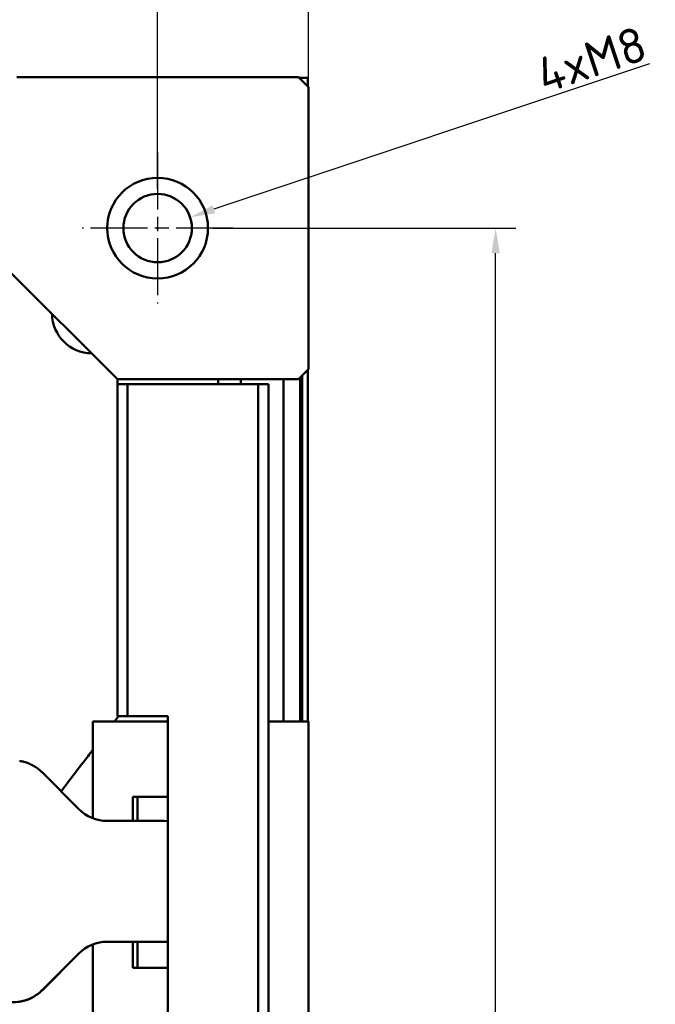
# Model space of a CAD drawing. Header units: millimetres. Extents: x 0 to 2239, y -60 to 841.
# Tile 61 of 165: x 617 to 680, y 597 to 695. Entities that reach past the tile are written whole.
import ezdxf

# ---------------------------------------------------------------- set-up
doc = ezdxf.new("R2010")
doc.units = ezdxf.units.MM
doc.linetypes.add('CHAIN', pattern=[0.3543, 0.2362, -0.0295, 0.0591, -0.0295])
for name, color, linetype, lineweight in [('Bemaßung (ISO)', 7, 'Continuous', 25), ('Mittelpunktmarkierung (ISO)', 7, 'Continuous', 25), ('Sichtbar (ISO)', 7, 'Continuous', 50)]:
    doc.layers.add(name, color=color, linetype=linetype, lineweight=lineweight)
doc.styles.add('Notiztext (DIN)', font='isocpeur.ttf')
doc.dimstyles.new('Standard (DIN)', dxfattribs={"dimtxt": 3.5, "dimasz": 2.5, "dimexe": 2, "dimexo": 0.5, "dimgap": 0.5, "dimtad": 1, "dimrnd": 1e-08, "dimtxsty": 'Notiztext (DIN)', "dimcen": 0.09, "dimdle": 10, "dimclrd": 256, "dimclre": 256, "dimclrt": 256, "dimadec": 0, "dimazin": 0, "dimtfac": 1, "dimtmove": 0, "dimatfit": 3, "dimfxl": 1, "dimtolj": 1, "dimtzin": 0, "dimlwd": -1, "dimlwe": -1, "dimarcsym": 0})

# ---------------------------------------------------------------- blocks, each defined once
blk = doc.blocks.new('*D15')
at = {"layer": 'Bemaßung (ISO)', "transparency": 16777216}
for p, q in [((160.287, 674.971), (160.287, 709.652)), ((630.287, 678.371), (630.287, 709.652)), ((627.787, 707.652), (162.787, 707.652))]:
    blk.add_line(p, q, dxfattribs=at)
for points in [[(162.787, 708.069), (162.787, 707.236), (160.287, 707.652)], [(627.787, 708.069), (627.787, 707.236), (630.287, 707.652)]]:
    blk.add_solid(points, dxfattribs=at)
at = {"layer": 'Defpoints', "color": 0, "transparency": 16777216}
for p in [(160.287, 707.652), (630.287, 677.871), (160.287, 674.471)]:
    blk.add_point(p, dxfattribs=at)
at = {"layer": 'Bemaßung (ISO)', "transparency": 16777216, "insert": (391.797, 711.652), "char_height": 3.5, "attachment_point": 1, "style": 'Notiztext (DIN)'}
blk.add_mtext('\\A1;470', dxfattribs=at)
blk = doc.blocks.new('*D16')
at = {"layer": 'Bemaßung (ISO)', "transparency": 16777216}
for p, q in [((145.287, 688.971), (145.287, 716.652)), ((645.287, 688.971), (645.287, 716.652)), ((147.787, 714.652), (642.787, 714.652))]:
    blk.add_line(p, q, dxfattribs=at)
for points in [[(147.787, 715.069), (147.787, 714.236), (145.287, 714.652)], [(642.787, 715.069), (642.787, 714.236), (645.287, 714.652)]]:
    blk.add_solid(points, dxfattribs=at)
at = {"layer": 'Defpoints', "color": 0, "transparency": 16777216}
for p in [(645.287, 714.652), (145.287, 688.471), (645.287, 688.471)]:
    blk.add_point(p, dxfattribs=at)
at = {"layer": 'Bemaßung (ISO)', "transparency": 16777216, "insert": (391.952, 718.652), "char_height": 3.5, "attachment_point": 1, "style": 'Notiztext (DIN)'}
blk.add_mtext('\\A1;500', dxfattribs=at)
blk = doc.blocks.new('*D18')
at = {"layer": 'Bemaßung (ISO)', "transparency": 16777216}
for p, q in [((635.787, 674.471), (665.863, 674.471)), ((663.863, 456.971), (663.863, 671.971)), ((635.787, 454.471), (665.863, 454.471))]:
    blk.add_line(p, q, dxfattribs=at)
for points in [[(663.446, 671.971), (664.28, 671.971), (663.863, 674.471)], [(663.446, 456.971), (664.28, 456.971), (663.863, 454.471)]]:
    blk.add_solid(points, dxfattribs=at)
at = {"layer": 'Defpoints', "color": 0, "transparency": 16777216}
for p in [(635.287, 674.471), (663.863, 674.471), (635.287, 454.471)]:
    blk.add_point(p, dxfattribs=at)
at = {"layer": 'Bemaßung (ISO)', "transparency": 16777216, "insert": (659.863, 561.156), "char_height": 3.5, "attachment_point": 1, "rotation": 90, "style": 'Notiztext (DIN)'}
blk.add_mtext('\\A1;220', dxfattribs=at)
blk = doc.blocks.new('*D21')
at = {"layer": 'Bemaßung (ISO)', "transparency": 16777216}
for p, q in [((679.15, 690.776), (635.884, 676.338)), ((630.197, 674.471), (630.377, 674.471)), ((630.287, 674.381), (630.287, 674.561))]:
    blk.add_line(p, q, dxfattribs=at)
blk.add_solid([(635.752, 676.733), (636.016, 675.943), (633.512, 675.547)], dxfattribs=at)
at = {"layer": 'Defpoints', "color": 0, "transparency": 16777216}
for p in [(633.512, 675.547), (627.062, 673.394)]:
    blk.add_point(p, dxfattribs=at)
at = {"layer": 'Bemaßung (ISO)', "transparency": 16777216, "insert": (665.458, 690.424), "char_height": 3.5, "attachment_point": 1, "rotation": 18.4534, "style": 'Notiztext (DIN)'}
blk.add_mtext('\\A1; \\fISOCPEUR|b0|i0;{\\H3.5000;4xM8}', dxfattribs=at)

msp = doc.modelspace()

# ---------------------------------------------------------------- linework, layer by layer
at = {"layer": 'Mittelpunktmarkierung (ISO)', "linetype": 'CHAIN', "ltscale": 23.990969}
for p, q in [((630.287, 681.971), (630.287, 666.971)), ((637.787, 674.471), (622.787, 674.471))]:
    msp.add_line(p, q, dxfattribs=at)
at = {"layer": 'Sichtbar (ISO)'}
for p, q in [((644.287, 689.471), (616.287, 689.471)), ((644.287, 689.471), (645.287, 688.471)), ((644.362, 689.396), (645.212, 689.396)), ((645.212, 689.396), (645.212, 688.546)), ((645.287, 660.471), (645.287, 688.471)), ((626.287, 659.471), (615.287, 670.471)), ((645.287, 660.471), (644.287, 659.471)), ((645.212, 660.396), (645.212, 625.471)), ((626.287, 659.471), (644.287, 659.471)), ((626.287, 659.471), (626.287, 658.971)), ((636.287, 658.971), (636.287, 659.471)), ((638.537, 658.971), (638.537, 659.471)), ((642.787, 659.471), (642.787, 625.471)), ((644.455, 625.471), (644.455, 659.639)), ((644.64, 625.471), (644.64, 659.823)), ((627.287, 658.971), (626.287, 658.971)), ((626.287, 625.971), (626.287, 658.971)), ((640.287, 658.971), (627.287, 658.971)), ((627.287, 625.971), (627.287, 658.971)), ((641.287, 658.971), (640.287, 658.971)), ((640.287, 469.971), (640.287, 658.971)), ((641.287, 469.971), (641.287, 658.971)), ((623.84, 622.471), (623.84, 625.471)), ((623.84, 625.471), (631.287, 625.471)), ((626.287, 625.971), (627.287, 625.971)), ((627.287, 625.971), (631.287, 625.971)), ((631.287, 625.971), (631.287, 615.566)), ((645.287, 625.471), (641.287, 625.471)), ((645.287, 625.471), (645.287, 621.471)), ((623.84, 616.971), (623.84, 622.471)), ((645.287, 621.471), (645.287, 597.471)), ((618.802, 620.407), (622.459, 616.75)), ((627.84, 617.971), (627.84, 616.971)), ((627.84, 617.971), (631.287, 617.971)), ((628.287, 617.971), (628.287, 615.578)), ((623.84, 615.849), (623.84, 616.971)), ((627.84, 616.971), (627.84, 615.578)), ((625.287, 615.578), (626.787, 615.578)), ((631.287, 615.566), (631.287, 603.566)), ((625.287, 603.578), (626.787, 603.578)), ((625.287, 603.57), (627.287, 603.57)), ((627.84, 603.57), (627.84, 601.971)), ((628.287, 603.567), (628.287, 603.534)), ((628.287, 603.534), (628.287, 600.971)), ((631.287, 603.56), (631.287, 603.566)), ((631.287, 603.56), (631.287, 592.971)), ((623.84, 601.971), (623.84, 603.299)), ((622.459, 602.407), (618.802, 598.75)), ((618.802, 598.742), (622.459, 602.399)), ((623.84, 596.471), (623.84, 601.971)), ((627.84, 601.971), (627.84, 600.971)), ((631.287, 600.971), (627.84, 600.971)), ((645.287, 597.471), (645.287, 593.471))]:
    msp.add_line(p, q, dxfattribs=at)
for radius in [5, 3.4]:
    msp.add_circle((630.287, 674.471), radius, dxfattribs=at)
msp.add_arc((623.797, 666.031), 4, 181.01166, 268.98834, dxfattribs=at)
for centre, major_axis, ratio, start_param, end_param in [((615.973, 617.578), (4, 0), 0.999996, 0.785398, 1.308964), ((625.287, 619.578), (4, 0), 0.999996, 3.926991, 4.712389), ((626.787, 615.566), (4.5, 0), 0.002765, 0, 1.570796), ((625.287, 599.578), (-4, 0), 0.999996, 4.712389, 5.497787), ((625.287, 599.57), (4, 0), 0.999996, 1.570796, 2.356194), ((626.787, 603.566), (4.5, 0), 0.002765, 0, 1.570796), ((627.287, 603.567), (1, 0), 0.002765, 0, 1.570796), ((615.973, 601.58), (2.834, -2.827), 0.998711, 4.032712, 5.649785), ((615.973, 601.578), (-4, 0), 0.999996, 1.832629, 2.356194), ((615.973, 601.57), (4, 0), 0.999996, 5.003026, 5.497787)]:
    msp.add_ellipse(centre, major_axis=major_axis, ratio=ratio, start_param=start_param, end_param=end_param, dxfattribs=at)
msp.add_open_spline([(626.007, 625.471), (626.134, 625.637), (626.261, 625.804), (626.387, 625.971)], degree=3, dxfattribs=at)
for points, knots in [([(620.691, 618.517), (621.587, 619.687), (622.484, 620.857), (623.38, 622.027), (623.533, 622.228), (623.687, 622.428), (623.84, 622.629)], [0.5597126, 0.5597126, 0.5597126, 0.5597126, 0.6477487, 0.6477487, 0.6477487, 0.6628333, 0.6628333, 0.6628333, 0.6628333]), ([(617.009, 621.442), (616.886, 621.475), (616.752, 621.504), (616.615, 621.527), (616.6, 621.529), (616.586, 621.531)], [-0.15183029, -0.15183029, -0.15183029, -0.15183029, -0.1135918, -0.1135918, -0.1091437, -0.1091437, -0.1091437, -0.1091437]), ([(615.218, 597.643), (615.417, 597.606), (615.626, 597.58), (616.265, 597.559), (616.71, 597.616), (617.113, 597.736), (617.117, 597.737), (617.12, 597.738)], [-1.9249245, -1.9249245, -1.9249245, -1.9249245, -1.8614956, -1.8614956, -1.7361735, -1.7361735, -1.7351964, -1.7351964, -1.7351964, -1.7351964]), ([(616.586, 597.626), (616.6, 597.628), (616.615, 597.63), (616.752, 597.653), (616.886, 597.682), (617.009, 597.715)], [-0.19950782, -0.19950782, -0.19950782, -0.19950782, -0.19506078, -0.19506078, -0.15682229, -0.15682229, -0.15682229, -0.15682229])]:
    msp.add_open_spline(points, degree=3, knots=knots, dxfattribs=at)

# ---------------------------------------------------------------- dimensions: what is measured, and where the dimension line sits
at = {"layer": 'Bemaßung (ISO)'}
dim = msp.add_linear_dim(base=(645.287, 714.652), p1=(145.287, 688.471), p2=(645.287, 688.471), dimstyle='Standard (DIN)', override={"dimgap": 0.5, "dimdec": 2, "dimtol": 0, "dimlim": 0, "dimtp": 0, "dimtm": 0, "dimtdec": 2, "dimtofl": 0, "dimatfit": 1}, dxfattribs=at)
dim.commit()
dim.dimension.update_dxf_attribs({"geometry": '*D16', "text_midpoint": (395.277, 714.652), "dimtype": 160})
for base, p1, p2, angle, picture, middle in [((160.287, 707.652), (630.287, 677.871), (160.287, 674.471), 180, '*D15', (395.297, 707.652)), ((663.863, 674.471), (635.287, 454.471), (635.287, 674.471), 90, '*D18', (663.863, 564.481))]:
    dim = msp.add_linear_dim(base=base, p1=p1, p2=p2, angle=angle, dimstyle='Standard (DIN)', override={"dimgap": 0.5, "dimdec": 2, "dimtol": 0, "dimlim": 0, "dimtp": 0, "dimtm": 0, "dimtdec": 2, "dimtofl": 0, "dimatfit": 1}, dxfattribs=at)
    dim.commit()
    dim.dimension.update_dxf_attribs({"geometry": picture, "text_midpoint": middle, "dimtype": 160})
dim = msp.add_diameter_dim_2p(p1=(627.062, 673.394), p2=(633.512, 675.547), text=' \\fISOCPEUR|b0|i0;{\\H3.5000;4xM8}', dimstyle='Standard (DIN)', override={"dimgap": 0.5, "dimdec": 2, "dimlfac": 1, "dimtol": 0, "dimlim": 0, "dimtp": 0, "dimtm": 0, "dimtdec": 2, "dimtofl": 0}, dxfattribs=at)
dim.commit()
dim.dimension.update_dxf_attribs({"geometry": '*D21', "text_midpoint": (672.7, 688.623), "dimtype": 163})

doc.saveas('drawing.dxf')
